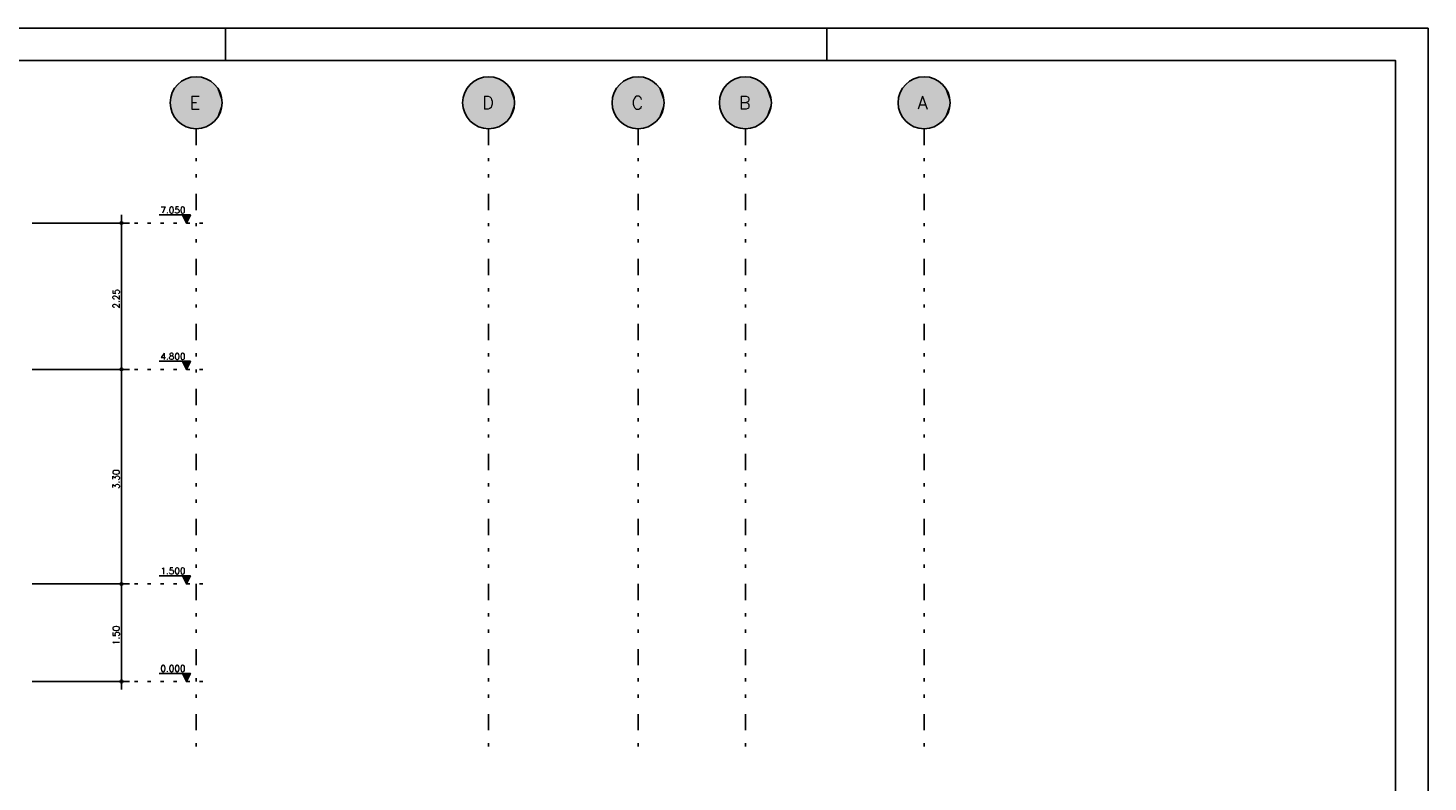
# Model space of a CAD drawing. Extents: x 0 to 84.1, y 0 to 59.4.
# Tile 9 of 9: x 41 to 84.1, y 36.2 to 59.4. Entities that reach past the tile are written whole.
import ezdxf

# ---------------------------------------------------------------- set-up
doc = ezdxf.new("R2010")
doc.units = 0
doc.linetypes.add('ESTILO_TQS_0002', pattern=[0.4, 0.1, -0.3])
doc.linetypes.add('ESTILO_TQS_0004', pattern=[2, 0.5, -0.4, 0.1, -0.4, 0.1, -0.5])
for name, color, linetype in [('1', 1, 'CONTINUOUS'), ('2', 2, 'CONTINUOUS'), ('6', 6, 'CONTINUOUS')]:
    doc.layers.add(name, color=color, linetype=linetype)
doc.styles.get("Standard").update_dxf_attribs({"font": 'ROMANS.SHX'})

msp = doc.modelspace()

# ---------------------------------------------------------------- linework, layer by layer
at = {"layer": '1', "linetype": 'ESTILO_TQS_0004'}
for p, q in [((46.193695, 56.301601), (46.193695, 37.3016)), ((55.193695, 56.301601), (55.193695, 37.3016)), ((59.793695, 56.301601), (59.793695, 37.3016)), ((63.093695, 56.301601), (63.093695, 37.3016)), ((68.593695, 56.301601), (68.593695, 37.3016))]:
    msp.add_line(p, q, dxfattribs=at)
at = {"layer": '1', "linetype": 'CONTINUOUS'}
for p, q in [((43.893695, 48.6516), (43.893695, 53.6516)), ((46.018695, 53.651601), (45.058695, 53.651601)), ((45.893695, 53.4016), (45.768695, 53.651601)), ((45.779843, 53.629304), (46.007548, 53.629304)), ((45.790991, 53.607009), (45.9964, 53.607009)), ((45.802139, 53.584713), (45.985252, 53.584713)), ((45.813286, 53.562417), (45.974104, 53.562417)), ((45.824434, 53.540122), (45.962956, 53.540121)), ((45.835582, 53.517826), (45.951809, 53.517826)), ((45.84673, 53.49553), (45.940661, 53.49553)), ((45.857878, 53.473234), (45.929513, 53.473234)), ((45.869026, 53.450938), (45.918365, 53.450938)), ((45.880174, 53.428643), (45.907216, 53.428643)), ((45.893695, 53.4016), (46.018695, 53.651601)), ((41.143695, 53.4016), (44.143695, 53.4016)), ((43.893695, 42.0516), (43.893695, 49.1516)), ((46.018695, 49.151601), (45.058695, 49.151601)), ((45.893695, 48.9016), (45.768695, 49.151601)), ((45.779843, 49.129304), (46.007548, 49.129304)), ((45.893695, 48.9016), (46.018695, 49.151601)), ((41.143695, 48.9016), (44.143695, 48.9016)), ((41.143695, 48.9016), (44.143695, 48.9016)), ((45.790991, 49.107009), (45.9964, 49.107009)), ((45.802139, 49.084713), (45.985252, 49.084713)), ((45.813286, 49.062417), (45.974104, 49.062417)), ((45.824434, 49.040122), (45.962956, 49.040121)), ((45.835582, 49.017826), (45.951809, 49.017826)), ((45.84673, 48.99553), (45.940661, 48.99553)), ((45.857878, 48.973234), (45.929513, 48.973234)), ((45.869026, 48.950938), (45.918365, 48.950938)), ((45.880174, 48.928643), (45.907216, 48.928643)), ((41.143695, 42.3016), (44.143695, 42.3016)), ((41.143695, 42.3016), (44.143695, 42.3016)), ((43.893695, 39.0516), (43.893695, 42.5516)), ((46.018695, 42.5516), (45.058695, 42.5516)), ((45.893695, 42.3016), (45.768695, 42.5516)), ((45.779843, 42.529304), (46.007548, 42.529304)), ((45.790991, 42.507008), (45.9964, 42.507008)), ((45.802139, 42.484713), (45.985252, 42.484713)), ((45.813286, 42.462417), (45.974104, 42.462417)), ((45.824434, 42.440122), (45.962956, 42.440121)), ((45.835582, 42.417826), (45.951809, 42.417826)), ((45.84673, 42.39553), (45.940661, 42.39553)), ((45.857878, 42.373233), (45.929513, 42.373234)), ((45.869026, 42.350938), (45.918365, 42.350938)), ((45.880174, 42.328643), (45.907216, 42.328643)), ((45.893695, 42.3016), (46.018695, 42.5516)), ((41.143695, 39.3016), (44.143695, 39.3016)), ((46.018695, 39.5516), (45.058695, 39.5516)), ((45.893695, 39.3016), (45.768695, 39.5516)), ((45.779843, 39.529304), (46.007548, 39.529304)), ((45.790991, 39.507008), (45.9964, 39.507008)), ((45.802139, 39.484713), (45.985252, 39.484713)), ((45.813286, 39.462417), (45.974104, 39.462417)), ((45.824434, 39.440122), (45.962956, 39.440121)), ((45.835582, 39.417826), (45.951809, 39.417826)), ((45.84673, 39.39553), (45.940661, 39.39553)), ((45.857878, 39.373233), (45.929513, 39.373234)), ((45.869026, 39.350938), (45.918365, 39.350938)), ((45.880174, 39.328643), (45.907216, 39.328643)), ((45.893695, 39.3016), (46.018695, 39.5516))]:
    msp.add_line(p, q, dxfattribs=at)
at = {"layer": '1', "linetype": 'ESTILO_TQS_0002'}
for p, q in [((43.893695, 53.4016), (46.493695, 53.4016)), ((43.893695, 48.9016), (46.493695, 48.9016)), ((43.893695, 42.3016), (46.493695, 42.3016)), ((43.893695, 39.3016), (46.493695, 39.3016))]:
    msp.add_line(p, q, dxfattribs=at)
at = {"layer": '1', "linetype": 'CONTINUOUS'}
for points in [[(45.768695, 53.651601), (45.893695, 53.4016), (46.018695, 53.651601), (45.768695, 53.651601)], [(45.768695, 49.151601), (45.893695, 48.9016), (46.018695, 49.151601), (45.768695, 49.151601)], [(45.768695, 42.5516), (45.893695, 42.3016), (46.018695, 42.5516), (45.768695, 42.5516)], [(45.768695, 39.5516), (45.893695, 39.3016), (46.018695, 39.5516), (45.768695, 39.5516)]]:
    msp.add_lwpolyline(points, dxfattribs=at)
for centre, radius in [((43.893695, 53.4016), 0.04), ((43.893695, 53.4016), 0.02), ((43.893695, 48.9016), 0.04), ((43.893695, 48.9016), 0.04), ((43.893695, 48.9016), 0.02), ((43.893695, 48.9016), 0.02), ((43.893695, 42.3016), 0.04), ((43.893695, 42.3016), 0.04), ((43.893695, 42.3016), 0.02), ((43.893695, 42.3016), 0.02), ((43.893695, 39.3016), 0.04), ((43.893695, 39.3016), 0.02)]:
    msp.add_circle(centre, radius, dxfattribs=at)
for points in [[(46.993695, 57.101601), (45.732351, 57.755176), (45.647653, 57.686269)], [(46.993695, 57.101601), (45.825643, 57.811909), (45.732351, 57.755176)], [(46.993695, 57.101601), (45.925791, 57.855409), (45.825643, 57.811909)], [(46.993695, 57.101601), (46.03093, 57.884868), (45.925791, 57.855409)], [(46.993695, 57.101601), (46.139101, 57.899736), (46.03093, 57.884868)], [(46.993695, 57.101601), (46.248289, 57.899736), (46.139101, 57.899736)], [(46.993695, 57.101601), (46.35646, 57.884868), (46.248289, 57.899736)], [(46.993695, 57.101601), (46.461599, 57.855409), (46.35646, 57.884868)], [(46.993695, 57.101601), (46.561747, 57.811909), (46.461599, 57.855409)], [(46.993695, 57.101601), (46.655039, 57.755176), (46.561747, 57.811909)], [(46.993695, 57.101601), (46.739738, 57.686269), (46.655039, 57.755176)], [(55.993695, 57.101601), (54.732351, 57.755176), (54.647653, 57.686269)], [(55.993695, 57.101601), (54.825643, 57.811909), (54.732351, 57.755176)], [(55.993695, 57.101601), (54.925791, 57.855409), (54.825643, 57.811909)], [(55.993695, 57.101601), (55.03093, 57.884868), (54.925791, 57.855409)], [(55.993695, 57.101601), (55.139101, 57.899736), (55.03093, 57.884868)], [(55.993695, 57.101601), (55.248289, 57.899736), (55.139101, 57.899736)], [(55.993695, 57.101601), (55.35646, 57.884868), (55.248289, 57.899736)], [(55.993695, 57.101601), (55.461599, 57.855409), (55.35646, 57.884868)], [(55.993695, 57.101601), (55.561747, 57.811909), (55.461599, 57.855409)], [(55.993695, 57.101601), (55.655039, 57.755176), (55.561747, 57.811909)], [(55.993695, 57.101601), (55.739738, 57.686269), (55.655039, 57.755176)], [(60.593695, 57.101601), (59.332351, 57.755176), (59.247653, 57.686269)], [(60.593695, 57.101601), (59.425643, 57.811909), (59.332351, 57.755176)], [(60.593695, 57.101601), (59.525791, 57.855409), (59.425643, 57.811909)], [(60.593695, 57.101601), (59.63093, 57.884868), (59.525791, 57.855409)], [(60.593695, 57.101601), (59.739101, 57.899736), (59.63093, 57.884868)], [(60.593695, 57.101601), (59.848289, 57.899736), (59.739101, 57.899736)], [(60.593695, 57.101601), (59.95646, 57.884868), (59.848289, 57.899736)], [(60.593695, 57.101601), (60.061599, 57.855409), (59.95646, 57.884868)], [(60.593695, 57.101601), (60.161747, 57.811909), (60.061599, 57.855409)], [(60.593695, 57.101601), (60.255039, 57.755176), (60.161747, 57.811909)], [(60.593695, 57.101601), (60.339738, 57.686269), (60.255039, 57.755176)], [(63.893695, 57.101601), (62.632351, 57.755176), (62.547653, 57.686269)], [(63.893695, 57.101601), (62.725643, 57.811909), (62.632351, 57.755176)], [(63.893695, 57.101601), (62.825791, 57.855409), (62.725643, 57.811909)], [(63.893695, 57.101601), (62.93093, 57.884868), (62.825791, 57.855409)], [(63.893695, 57.101601), (63.039101, 57.899736), (62.93093, 57.884868)], [(63.893695, 57.101601), (63.148289, 57.899736), (63.039101, 57.899736)], [(63.893695, 57.101601), (63.25646, 57.884868), (63.148289, 57.899736)], [(63.893695, 57.101601), (63.361599, 57.855409), (63.25646, 57.884868)], [(63.893695, 57.101601), (63.461747, 57.811909), (63.361599, 57.855409)], [(63.893695, 57.101601), (63.555039, 57.755176), (63.461747, 57.811909)], [(63.893695, 57.101601), (63.639738, 57.686269), (63.555039, 57.755176)], [(69.393695, 57.101601), (68.132351, 57.755176), (68.047653, 57.686269)], [(69.393695, 57.101601), (68.225643, 57.811909), (68.132351, 57.755176)], [(69.393695, 57.101601), (68.325791, 57.855409), (68.225643, 57.811909)], [(69.393695, 57.101601), (68.43093, 57.884868), (68.325791, 57.855409)], [(69.393695, 57.101601), (68.539101, 57.899736), (68.43093, 57.884868)], [(69.393695, 57.101601), (68.648289, 57.899736), (68.539101, 57.899736)], [(69.393695, 57.101601), (68.75646, 57.884868), (68.648289, 57.899736)], [(69.393695, 57.101601), (68.861599, 57.855409), (68.75646, 57.884868)], [(69.393695, 57.101601), (68.961747, 57.811909), (68.861599, 57.855409)], [(69.393695, 57.101601), (69.055039, 57.755176), (68.961747, 57.811909)], [(69.393695, 57.101601), (69.139738, 57.686269), (69.055039, 57.755176)], [(46.993695, 57.101601), (45.423361, 57.317438), (45.401146, 57.210534)], [(46.993695, 57.101601), (45.459926, 57.420321), (45.423361, 57.317438)], [(46.993695, 57.101601), (45.51016, 57.517268), (45.459926, 57.420321)], [(46.993695, 57.101601), (45.573126, 57.606471), (45.51016, 57.517268)], [(46.993695, 57.101601), (45.647653, 57.686269), (45.573126, 57.606471)], [(46.993695, 57.101601), (46.814264, 57.606471), (46.739738, 57.686269)], [(46.993695, 57.101601), (46.877231, 57.517268), (46.814264, 57.606471)], [(46.993695, 57.101601), (46.927464, 57.420321), (46.877231, 57.517268)], [(46.993695, 57.101601), (46.964029, 57.317438), (46.927464, 57.420321)], [(46.993695, 57.101601), (46.986244, 57.210534), (46.964029, 57.317438)], [(55.993695, 57.101601), (54.423361, 57.317438), (54.401146, 57.210534)], [(55.993695, 57.101601), (54.459926, 57.420321), (54.423361, 57.317438)], [(55.993695, 57.101601), (54.51016, 57.517268), (54.459926, 57.420321)], [(55.993695, 57.101601), (54.573126, 57.606471), (54.51016, 57.517268)], [(55.993695, 57.101601), (54.647653, 57.686269), (54.573126, 57.606471)], [(55.993695, 57.101601), (55.814264, 57.606471), (55.739738, 57.686269)], [(55.993695, 57.101601), (55.877231, 57.517268), (55.814264, 57.606471)], [(55.993695, 57.101601), (55.927464, 57.420321), (55.877231, 57.517268)], [(55.993695, 57.101601), (55.964029, 57.317438), (55.927464, 57.420321)], [(55.993695, 57.101601), (55.986244, 57.210534), (55.964029, 57.317438)], [(60.593695, 57.101601), (59.023361, 57.317438), (59.001146, 57.210534)], [(60.593695, 57.101601), (59.059926, 57.420321), (59.023361, 57.317438)], [(60.593695, 57.101601), (59.11016, 57.517268), (59.059926, 57.420321)], [(60.593695, 57.101601), (59.173126, 57.606471), (59.11016, 57.517268)], [(60.593695, 57.101601), (59.247653, 57.686269), (59.173126, 57.606471)], [(60.593695, 57.101601), (60.414264, 57.606471), (60.339738, 57.686269)], [(60.593695, 57.101601), (60.477231, 57.517268), (60.414264, 57.606471)], [(60.593695, 57.101601), (60.527464, 57.420321), (60.477231, 57.517268)], [(60.593695, 57.101601), (60.564029, 57.317438), (60.527464, 57.420321)], [(60.593695, 57.101601), (60.586244, 57.210534), (60.564029, 57.317438)], [(63.893695, 57.101601), (62.323361, 57.317438), (62.301146, 57.210534)], [(63.893695, 57.101601), (62.359926, 57.420321), (62.323361, 57.317438)], [(63.893695, 57.101601), (62.41016, 57.517268), (62.359926, 57.420321)], [(63.893695, 57.101601), (62.473126, 57.606471), (62.41016, 57.517268)], [(63.893695, 57.101601), (62.547653, 57.686269), (62.473126, 57.606471)], [(63.893695, 57.101601), (63.714264, 57.606471), (63.639738, 57.686269)], [(63.893695, 57.101601), (63.777231, 57.517268), (63.714264, 57.606471)], [(63.893695, 57.101601), (63.827464, 57.420321), (63.777231, 57.517268)], [(63.893695, 57.101601), (63.864029, 57.317438), (63.827464, 57.420321)], [(63.893695, 57.101601), (63.886244, 57.210534), (63.864029, 57.317438)], [(69.393695, 57.101601), (67.823361, 57.317438), (67.801146, 57.210534)], [(69.393695, 57.101601), (67.859926, 57.420321), (67.823361, 57.317438)], [(69.393695, 57.101601), (67.91016, 57.517268), (67.859926, 57.420321)], [(69.393695, 57.101601), (67.973126, 57.606471), (67.91016, 57.517268)], [(69.393695, 57.101601), (68.047653, 57.686269), (67.973126, 57.606471)], [(69.393695, 57.101601), (69.214264, 57.606471), (69.139738, 57.686269)], [(69.393695, 57.101601), (69.277231, 57.517268), (69.214264, 57.606471)], [(69.393695, 57.101601), (69.327464, 57.420321), (69.277231, 57.517268)], [(69.393695, 57.101601), (69.364029, 57.317438), (69.327464, 57.420321)], [(69.393695, 57.101601), (69.386244, 57.210534), (69.364029, 57.317438)], [(46.993695, 57.101601), (45.401146, 57.210534), (45.393695, 57.101601)], [(46.993695, 57.101601), (45.393695, 57.101601), (45.401146, 56.992667)], [(46.993695, 57.101601), (45.401146, 56.992667), (45.423361, 56.885763)], [(46.993695, 57.101601), (45.423361, 56.885763), (45.459926, 56.78288)], [(46.993695, 57.101601), (45.459926, 56.78288), (45.51016, 56.685933)], [(46.993695, 57.101601), (45.51016, 56.685933), (45.573126, 56.59673)], [(46.993695, 57.101601), (45.573126, 56.59673), (45.647653, 56.516932)], [(46.993695, 57.101601), (45.647653, 56.516932), (45.732351, 56.448025)], [(46.993695, 57.101601), (45.732351, 56.448025), (45.825643, 56.391292)], [(46.993695, 57.101601), (45.825643, 56.391292), (45.925791, 56.347792)], [(46.993695, 57.101601), (45.925791, 56.347792), (46.03093, 56.318333)], [(46.993695, 57.101601), (46.03093, 56.318333), (46.139101, 56.303465)], [(46.993695, 57.101601), (46.139101, 56.303465), (46.248289, 56.303465)], [(46.993695, 57.101601), (46.248289, 56.303465), (46.35646, 56.318333)], [(46.993695, 57.101601), (46.35646, 56.318333), (46.461599, 56.347792)], [(46.993695, 57.101601), (46.461599, 56.347792), (46.561747, 56.391292)], [(46.993695, 57.101601), (46.561747, 56.391292), (46.655039, 56.448025)], [(46.993695, 57.101601), (46.655039, 56.448025), (46.739738, 56.516932)], [(46.993695, 57.101601), (46.739738, 56.516932), (46.814264, 56.59673)], [(46.993695, 57.101601), (46.814264, 56.59673), (46.877231, 56.685933)], [(46.993695, 57.101601), (46.877231, 56.685933), (46.927464, 56.78288)], [(46.993695, 57.101601), (46.927464, 56.78288), (46.964029, 56.885763)], [(46.993695, 57.101601), (46.964029, 56.885763), (46.986244, 56.992667)], [(46.993695, 57.101601), (46.986244, 56.992667), (46.993695, 57.101601)], [(55.993695, 57.101601), (54.401146, 57.210534), (54.393695, 57.101601)], [(55.993695, 57.101601), (54.393695, 57.101601), (54.401146, 56.992667)], [(55.993695, 57.101601), (54.401146, 56.992667), (54.423361, 56.885763)], [(55.993695, 57.101601), (54.423361, 56.885763), (54.459926, 56.78288)], [(55.993695, 57.101601), (54.459926, 56.78288), (54.51016, 56.685933)], [(55.993695, 57.101601), (54.51016, 56.685933), (54.573126, 56.59673)], [(55.993695, 57.101601), (54.573126, 56.59673), (54.647653, 56.516932)], [(55.993695, 57.101601), (54.647653, 56.516932), (54.732351, 56.448025)], [(55.993695, 57.101601), (54.732351, 56.448025), (54.825643, 56.391292)], [(55.993695, 57.101601), (54.825643, 56.391292), (54.925791, 56.347792)], [(55.993695, 57.101601), (54.925791, 56.347792), (55.03093, 56.318333)], [(55.993695, 57.101601), (55.03093, 56.318333), (55.139101, 56.303465)], [(55.993695, 57.101601), (55.139101, 56.303465), (55.248289, 56.303465)], [(55.993695, 57.101601), (55.248289, 56.303465), (55.35646, 56.318333)], [(55.993695, 57.101601), (55.35646, 56.318333), (55.461599, 56.347792)], [(55.993695, 57.101601), (55.461599, 56.347792), (55.561747, 56.391292)], [(55.993695, 57.101601), (55.561747, 56.391292), (55.655039, 56.448025)], [(55.993695, 57.101601), (55.655039, 56.448025), (55.739738, 56.516932)], [(55.993695, 57.101601), (55.739738, 56.516932), (55.814264, 56.59673)], [(55.993695, 57.101601), (55.814264, 56.59673), (55.877231, 56.685933)], [(55.993695, 57.101601), (55.877231, 56.685933), (55.927464, 56.78288)], [(55.993695, 57.101601), (55.927464, 56.78288), (55.964029, 56.885763)], [(55.993695, 57.101601), (55.964029, 56.885763), (55.986244, 56.992667)], [(55.993695, 57.101601), (55.986244, 56.992667), (55.993695, 57.101601)], [(60.593695, 57.101601), (59.001146, 57.210534), (58.993695, 57.101601)], [(60.593695, 57.101601), (58.993695, 57.101601), (59.001146, 56.992667)], [(60.593695, 57.101601), (59.001146, 56.992667), (59.023361, 56.885763)], [(60.593695, 57.101601), (59.023361, 56.885763), (59.059926, 56.78288)], [(60.593695, 57.101601), (59.059926, 56.78288), (59.11016, 56.685933)], [(60.593695, 57.101601), (59.11016, 56.685933), (59.173126, 56.59673)], [(60.593695, 57.101601), (59.173126, 56.59673), (59.247653, 56.516932)], [(60.593695, 57.101601), (59.247653, 56.516932), (59.332351, 56.448025)], [(60.593695, 57.101601), (59.332351, 56.448025), (59.425643, 56.391292)], [(60.593695, 57.101601), (59.425643, 56.391292), (59.525791, 56.347792)], [(60.593695, 57.101601), (59.525791, 56.347792), (59.63093, 56.318333)], [(60.593695, 57.101601), (59.63093, 56.318333), (59.739101, 56.303465)], [(60.593695, 57.101601), (59.739101, 56.303465), (59.848289, 56.303465)], [(60.593695, 57.101601), (59.848289, 56.303465), (59.95646, 56.318333)], [(60.593695, 57.101601), (59.95646, 56.318333), (60.061599, 56.347792)], [(60.593695, 57.101601), (60.061599, 56.347792), (60.161747, 56.391292)], [(60.593695, 57.101601), (60.161747, 56.391292), (60.255039, 56.448025)], [(60.593695, 57.101601), (60.255039, 56.448025), (60.339738, 56.516932)], [(60.593695, 57.101601), (60.339738, 56.516932), (60.414264, 56.59673)], [(60.593695, 57.101601), (60.414264, 56.59673), (60.477231, 56.685933)], [(60.593695, 57.101601), (60.477231, 56.685933), (60.527464, 56.78288)], [(60.593695, 57.101601), (60.527464, 56.78288), (60.564029, 56.885763)], [(60.593695, 57.101601), (60.564029, 56.885763), (60.586244, 56.992667)], [(60.593695, 57.101601), (60.586244, 56.992667), (60.593695, 57.101601)], [(63.893695, 57.101601), (62.301146, 57.210534), (62.293695, 57.101601)], [(63.893695, 57.101601), (62.293695, 57.101601), (62.301146, 56.992667)], [(63.893695, 57.101601), (62.301146, 56.992667), (62.323361, 56.885763)], [(63.893695, 57.101601), (62.323361, 56.885763), (62.359926, 56.78288)], [(63.893695, 57.101601), (62.359926, 56.78288), (62.41016, 56.685933)], [(63.893695, 57.101601), (62.41016, 56.685933), (62.473126, 56.59673)], [(63.893695, 57.101601), (62.473126, 56.59673), (62.547653, 56.516932)], [(63.893695, 57.101601), (62.547653, 56.516932), (62.632351, 56.448025)], [(63.893695, 57.101601), (62.632351, 56.448025), (62.725643, 56.391292)], [(63.893695, 57.101601), (62.725643, 56.391292), (62.825791, 56.347792)], [(63.893695, 57.101601), (62.825791, 56.347792), (62.93093, 56.318333)], [(63.893695, 57.101601), (62.93093, 56.318333), (63.039101, 56.303465)], [(63.893695, 57.101601), (63.039101, 56.303465), (63.148289, 56.303465)], [(63.893695, 57.101601), (63.148289, 56.303465), (63.25646, 56.318333)], [(63.893695, 57.101601), (63.25646, 56.318333), (63.361599, 56.347792)], [(63.893695, 57.101601), (63.361599, 56.347792), (63.461747, 56.391292)], [(63.893695, 57.101601), (63.461747, 56.391292), (63.555039, 56.448025)], [(63.893695, 57.101601), (63.555039, 56.448025), (63.639738, 56.516932)], [(63.893695, 57.101601), (63.639738, 56.516932), (63.714264, 56.59673)], [(63.893695, 57.101601), (63.714264, 56.59673), (63.777231, 56.685933)], [(63.893695, 57.101601), (63.777231, 56.685933), (63.827464, 56.78288)], [(63.893695, 57.101601), (63.827464, 56.78288), (63.864029, 56.885763)], [(63.893695, 57.101601), (63.864029, 56.885763), (63.886244, 56.992667)], [(63.893695, 57.101601), (63.886244, 56.992667), (63.893695, 57.101601)], [(69.393695, 57.101601), (67.801146, 57.210534), (67.793695, 57.101601)], [(69.393695, 57.101601), (67.793695, 57.101601), (67.801146, 56.992667)], [(69.393695, 57.101601), (67.801146, 56.992667), (67.823361, 56.885763)], [(69.393695, 57.101601), (67.823361, 56.885763), (67.859926, 56.78288)], [(69.393695, 57.101601), (67.859926, 56.78288), (67.91016, 56.685933)], [(69.393695, 57.101601), (67.91016, 56.685933), (67.973126, 56.59673)], [(69.393695, 57.101601), (67.973126, 56.59673), (68.047653, 56.516932)], [(69.393695, 57.101601), (68.047653, 56.516932), (68.132351, 56.448025)], [(69.393695, 57.101601), (68.132351, 56.448025), (68.225643, 56.391292)], [(69.393695, 57.101601), (68.225643, 56.391292), (68.325791, 56.347792)], [(69.393695, 57.101601), (68.325791, 56.347792), (68.43093, 56.318333)], [(69.393695, 57.101601), (68.43093, 56.318333), (68.539101, 56.303465)], [(69.393695, 57.101601), (68.539101, 56.303465), (68.648289, 56.303465)], [(69.393695, 57.101601), (68.648289, 56.303465), (68.75646, 56.318333)], [(69.393695, 57.101601), (68.75646, 56.318333), (68.861599, 56.347792)], [(69.393695, 57.101601), (68.861599, 56.347792), (68.961747, 56.391292)], [(69.393695, 57.101601), (68.961747, 56.391292), (69.055039, 56.448025)], [(69.393695, 57.101601), (69.055039, 56.448025), (69.139738, 56.516932)], [(69.393695, 57.101601), (69.139738, 56.516932), (69.214264, 56.59673)], [(69.393695, 57.101601), (69.214264, 56.59673), (69.277231, 56.685933)], [(69.393695, 57.101601), (69.277231, 56.685933), (69.327464, 56.78288)], [(69.393695, 57.101601), (69.327464, 56.78288), (69.364029, 56.885763)], [(69.393695, 57.101601), (69.364029, 56.885763), (69.386244, 56.992667)], [(69.393695, 57.101601), (69.386244, 56.992667), (69.393695, 57.101601)]]:
    msp.add_solid(points, dxfattribs=at)
at = {"layer": '2', "linetype": 'CONTINUOUS'}
for p, q in [((84.100006, 59.400002), (0, 59.400002)), ((47.100006, 58.400002), (47.100006, 59.400002)), ((65.600006, 58.400002), (65.600006, 59.400002)), ((84.100006, 0), (84.100006, 59.400002))]:
    msp.add_line(p, q, dxfattribs=at)
msp.add_lwpolyline([(83.100006, 1), (2.5, 1), (2.5, 58.400002), (83.100006, 58.400002), (83.100006, 1)], dxfattribs=at)
for centre in [(46.193695, 57.101601), (55.193695, 57.101601), (59.793695, 57.101601), (63.093695, 57.101601), (68.593695, 57.101601)]:
    msp.add_circle(centre, 0.8, dxfattribs=at)

# ---------------------------------------------------------------- texts
at = {"layer": '1', "linetype": 'CONTINUOUS'}
for s, p in [('7.050', (45.093695, 53.701601)), ('4.800', (45.093695, 49.201601)), ('1.500', (45.093695, 42.6016)), ('0.000', (45.093695, 39.6016))]:
    msp.add_text(s, height=0.2, dxfattribs=at).set_placement(p)
for s, p in [('2.25', (43.833695, 50.7716)), ('3.30', (43.833695, 45.2216)), ('1.50', (43.833695, 40.4216))]:
    msp.add_text(s, height=0.2, rotation=90, dxfattribs=at).set_placement(p)
at = {"layer": '6', "linetype": 'CONTINUOUS'}
for s, p in [('E', (45.993695, 56.901601)), ('D', (54.993695, 56.901601)), ('C', (59.593695, 56.901601)), ('B', (62.893695, 56.901601)), ('A', (68.393695, 56.901601))]:
    msp.add_text(s, height=0.4, dxfattribs=at).set_placement(p)

doc.saveas('drawing.dxf')
